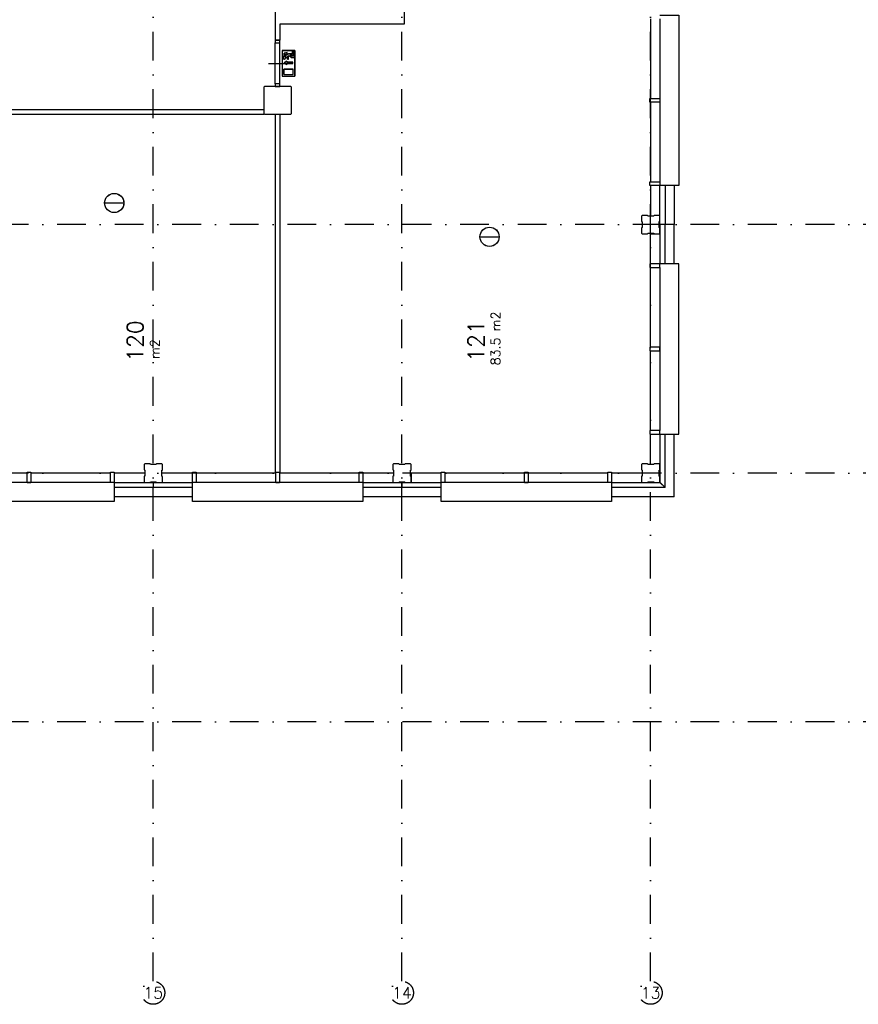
# Model space of a CAD drawing. Extents: x 36324 to 146208, y 44755 to 121475.
# Tile 2 of 28: x 64264 to 82473, y 53908 to 75296. Entities that reach past the tile are written whole.
import ezdxf
from ezdxf.enums import TextEntityAlignment as Align

# ---------------------------------------------------------------- set-up
doc = ezdxf.new("R2010")
doc.units = 0
doc.header["$LTSCALE"] = 100
doc.linetypes.add('B0302', pattern=[12.5, 6.25, -3.125, 0, -3.125])
for name, color, linetype in [('Bouwkundig', 253, 'CONTINUOUS'), ('Bouwkundig tekst', 252, 'CONTINUOUS'), ('Stramien', 252, 'B0302')]:
    doc.layers.add(name, color=color, linetype=linetype)
doc.styles.add('bouwk tekst', font='romans.shx')
doc.styles.get("Standard").update_dxf_attribs({"font": 'romans.shx'})

msp = doc.modelspace()

# ---------------------------------------------------------------- linework, layer by layer
at = {"layer": 'Bouwkundig', "linetype": 'Continuous'}
for p, q in [((78163, 75316), (78163, 71776)), ((69963, 74626), (69963, 74071)), ((69963, 74626), (70240, 74626)), ((70009, 74566), (70069, 74581)), ((70009, 74505), (70009, 74566)), ((70032, 74548), (70069, 74557)), ((70032, 74521), (70101, 74552)), ((70032, 74548), (70032, 74521)), ((70045, 74473), (70079, 74473)), ((70068, 74496), (70115, 74518)), ((70068, 74496), (70102, 74496)), ((70069, 74557), (70069, 74581)), ((70079, 74441), (70079, 74473)), ((70102, 74441), (70079, 74441)), ((70101, 74552), (70190, 74552)), ((70102, 74441), (70102, 74496)), ((70115, 74518), (70166, 74478)), ((70213, 74529), (70139, 74529)), ((70139, 74529), (70174, 74501)), ((70166, 74478), (70236, 74478)), ((70236, 74501), (70174, 74501)), ((70190, 74552), (70190, 74617)), ((70190, 74617), (70213, 74617)), ((70213, 74617), (70213, 74529)), ((70236, 74478), (70236, 74501)), ((70240, 74626), (70240, 74071)), ((70000, 74108), (70000, 74219)), ((70000, 74219), (70203, 74219)), ((70006, 74357), (70062, 74394)), ((70062, 74320), (70006, 74357)), ((70062, 74394), (70062, 74371)), ((70191, 74371), (70062, 74371)), ((70062, 74343), (70062, 74320)), ((70191, 74343), (70062, 74343)), ((70203, 74108), (70203, 74219)), ((69963, 74071), (70240, 74071)), ((70000, 74108), (70203, 74108)), ((66108, 71315), (66527, 71315)), ((74257, 70580), (74676, 70580)), ((78163, 69916), (78163, 66376)), ((69813, 65466), (69913, 65466)), ((66233, 65246), (62693, 65246)), ((71633, 65246), (68093, 65246)), ((77033, 65246), (73493, 65246))]:
    msp.add_line(p, q, dxfattribs=at)
at = {"layer": 'Bouwkundig', "linetype": 'Continuous', "ltscale": 10}
msp.add_line((69813, 74850), (69913, 74850), dxfattribs=at)
at = {"layer": 'Bouwkundig'}
for p, q in [((62048, 73346), (69563, 73346)), ((62048, 73246), (69563, 73246))]:
    msp.add_line(p, q, dxfattribs=at)
at = {"layer": 'Bouwkundig', "linetype": 'Continuous'}
for points in [[(72613, 79346), (72613, 75196)], [(69813, 77096), (69813, 74850)], [(77963, 75316), (77963, 73586)], [(78163, 75396), (78577, 75396), (78577, 71696), (78477, 71696)], [(72613, 75196), (69913, 75197)], [(69913, 75197), (69913, 74850)], [(69813, 74850), (69913, 74850)], [(69813, 73906), (69813, 74791)], [(69913, 73906), (69913, 74791)], [(70240, 74626), (69963, 74626), (69963, 74071), (70240, 74071), (70240, 74626)], [(69990, 74449), (69991, 74448), (69992, 74447), (69993, 74446), (69994, 74446), (69995, 74445), (69996, 74444), (69997, 74444), (69999, 74443), (70000, 74443), (70001, 74442), (70002, 74442), (70004, 74442), (70005, 74441), (70006, 74441), (70008, 74441), (70009, 74441), (70011, 74441), (70012, 74441), (70013, 74441), (70015, 74442), (70016, 74442), (70017, 74442), (70019, 74443), (70020, 74443), (70021, 74444), (70022, 74444), (70023, 74445), (70025, 74446), (70026, 74446), (70027, 74447), (70028, 74448), (70029, 74449), (70030, 74450), (70031, 74451), (70031, 74452), (70032, 74453), (70033, 74454), (70034, 74456), (70034, 74457), (70035, 74458), (70035, 74459), (70036, 74461), (70036, 74462), (70036, 74463), (70037, 74465), (70037, 74466), (70037, 74467), (70037, 74469), (70037, 74470), (70037, 74471), (70037, 74473), (70036, 74474), (70036, 74475), (70036, 74477), (70035, 74478), (70035, 74479), (70034, 74481), (70034, 74482), (70033, 74483), (70032, 74484), (70031, 74485), (70031, 74486), (70030, 74487), (70029, 74488), (70028, 74489), (70027, 74490), (70026, 74491), (70025, 74492), (70023, 74493), (70022, 74493), (70021, 74494), (70020, 74494), (70019, 74495), (70017, 74495), (70016, 74496), (70015, 74496), (70013, 74496), (70012, 74496), (70011, 74496), (70009, 74496), (70008, 74496), (70006, 74496), (70005, 74496), (70004, 74496), (70002, 74496), (70001, 74495), (70000, 74495), (69999, 74494), (69997, 74494), (69996, 74493), (69995, 74493), (69994, 74492), (69993, 74491), (69992, 74490), (69991, 74489), (69990, 74488), (69989, 74487), (69988, 74486), (69987, 74485), (69986, 74484), (69985, 74483), (69985, 74482), (69984, 74481), (69984, 74479), (69983, 74478), (69983, 74477), (69982, 74475), (69982, 74474), (69982, 74473), (69982, 74471), (69982, 74470), (69981, 74469), (69982, 74467), (69982, 74466), (69982, 74465), (69982, 74463), (69982, 74462), (69983, 74461), (69983, 74459), (69984, 74458), (69984, 74457), (69985, 74456), (69985, 74454), (69986, 74453), (69987, 74452), (69988, 74451), (69989, 74450), (69990, 74449)], [(70005, 74496), (70001, 74495), (69995, 74493), (69991, 74490), (69989, 74488), (69986, 74484), (69984, 74480), (69982, 74474), (69982, 74467), (69983, 74461), (69984, 74457), (69985, 74455), (69987, 74452), (69989, 74450), (69992, 74447), (69996, 74444), (70000, 74442), (70006, 74441), (70010, 74441), (70014, 74441), (70019, 74443), (70023, 74444), (70027, 74447), (70031, 74452), (70033, 74455), (70035, 74459), (70036, 74463), (70037, 74470), (70036, 74476), (70034, 74480), (70033, 74484), (70030, 74487), (70027, 74490), (70023, 74493), (70020, 74494), (70015, 74496), (70012, 74496), (70008, 74496), (70005, 74496)], [(70213, 74617), (70190, 74617), (70190, 74552), (70101, 74552), (70032, 74521), (70032, 74548), (70069, 74557), (70069, 74581), (70009, 74566), (70009, 74505), (70015, 74504), (70018, 74504), (70020, 74503), (70023, 74502), (70026, 74501), (70029, 74499), (70031, 74498), (70033, 74496), (70035, 74494), (70038, 74491), (70040, 74488), (70041, 74485), (70043, 74482), (70044, 74478), (70045, 74475), (70045, 74473), (70079, 74473), (70079, 74441), (70102, 74441), (70102, 74496), (70068, 74496), (70115, 74518), (70166, 74478), (70236, 74478), (70236, 74501), (70174, 74501), (70139, 74529), (70213, 74529), (70213, 74617)], [(70009, 74505), (70010, 74505), (70010, 74505), (70010, 74505), (70011, 74505), (70011, 74505), (70012, 74505), (70012, 74505), (70012, 74505), (70013, 74505), (70013, 74505), (70014, 74505), (70014, 74504), (70014, 74504), (70015, 74504), (70015, 74504), (70016, 74504), (70016, 74504), (70016, 74504), (70017, 74504), (70017, 74504), (70018, 74504), (70018, 74504), (70018, 74504), (70019, 74504), (70019, 74503), (70020, 74503), (70020, 74503), (70020, 74503), (70021, 74503), (70021, 74503), (70022, 74503), (70022, 74503), (70022, 74502), (70023, 74502), (70023, 74502), (70023, 74502), (70024, 74502), (70024, 74502), (70025, 74501), (70025, 74501), (70025, 74501), (70026, 74501), (70026, 74501), (70026, 74500), (70027, 74500), (70027, 74500), (70027, 74500), (70028, 74500), (70028, 74499), (70029, 74499), (70029, 74499), (70029, 74499), (70030, 74499), (70030, 74498), (70030, 74498), (70031, 74498), (70031, 74498), (70031, 74497), (70031, 74497), (70032, 74497), (70032, 74497), (70032, 74496), (70033, 74496), (70033, 74496), (70033, 74496), (70034, 74495), (70034, 74495), (70034, 74495), (70035, 74494), (70035, 74494), (70035, 74494), (70035, 74494), (70036, 74493), (70036, 74493), (70036, 74493), (70036, 74492), (70037, 74492), (70037, 74492), (70037, 74491), (70038, 74491), (70038, 74491), (70038, 74490), (70038, 74490), (70039, 74490), (70039, 74489), (70039, 74489), (70039, 74489), (70039, 74488), (70040, 74488), (70040, 74488), (70040, 74487), (70040, 74487), (70041, 74487), (70041, 74486), (70041, 74486), (70041, 74486), (70041, 74485), (70041, 74485), (70042, 74485), (70042, 74484), (70042, 74484), (70042, 74483), (70042, 74483), (70042, 74483), (70043, 74482), (70043, 74482), (70043, 74482), (70043, 74481), (70043, 74481), (70043, 74480), (70043, 74480), (70044, 74480), (70044, 74479), (70044, 74479), (70044, 74479), (70044, 74478), (70044, 74478), (70044, 74477), (70044, 74477), (70044, 74477), (70045, 74476), (70045, 74476), (70045, 74475), (70045, 74475), (70045, 74475), (70045, 74474), (70045, 74474), (70045, 74473)], [(69663, 74348), (69863, 74348), (70063, 74348)], [(70203, 74219), (70000, 74219), (70000, 74108), (70203, 74108), (70203, 74219)], [(70191, 74343), (70191, 74371), (70062, 74371), (70062, 74394), (70006, 74357), (70062, 74320), (70062, 74343), (70191, 74343)], [(77943, 73506), (77943, 73586)], [(77943, 73586), (78163, 73586)], [(78163, 73586), (78163, 73506)], [(78163, 73506), (77943, 73506)], [(77963, 73506), (77963, 71776)], [(69813, 73246), (69813, 65466)], [(69813, 73246), (69913, 73246)], [(69913, 73246), (69913, 65466)], [(77963, 71696), (77963, 71031)], [(78163, 70846), (78163, 71696)], [(78577, 71696), (78163, 71696)], [(78277, 71696), (78277, 70846)], [(78477, 71696), (78477, 70846)], [(77778, 71046), (77763, 71031)], [(77763, 71031), (77763, 70916), (77778, 70908), (77778, 70783), (77763, 70778), (77763, 70661)], [(78148, 71046), (78037, 71046), (78029, 71031), (77904, 71031), (77899, 71046), (77778, 71046)], [(78163, 71031), (78148, 71046)], [(78163, 70661), (78163, 70776), (78148, 70784), (78148, 70909), (78163, 70914), (78163, 71031)], [(78163, 70846), (78163, 69996)], [(78277, 70846), (78163, 70846)], [(78277, 69996), (78277, 70846)], [(78477, 70846), (78277, 70846)], [(78477, 69996), (78477, 70846)], [(77763, 70661), (77778, 70646)], [(77778, 70646), (77897, 70646), (77905, 70661), (78030, 70661), (78035, 70646), (78148, 70646)], [(77963, 69996), (77963, 70661)], [(77963, 70646), (78163, 70646)], [(78148, 70646), (78163, 70661)], [(78163, 66296), (78577, 66296), (78577, 69996), (78477, 69996)], [(78577, 69996), (78163, 69996)], [(78577, 66296), (78577, 69996)], [(77963, 68186), (77963, 69916)], [(77963, 66376), (77963, 68106)], [(78163, 68186), (78163, 68106)], [(77963, 65631), (77963, 66296)], [(78163, 66296), (78163, 65247)], [(78277, 65133), (78277, 66296)], [(78477, 64933), (78477, 66296)], [(64423, 65446), (62693, 65446)], [(66233, 65446), (64503, 65446)], [(66978, 65446), (66313, 65446)], [(67363, 65261), (67363, 65376), (67348, 65384), (67348, 65509), (67363, 65514), (67363, 65631), (67348, 65646), (67237, 65646), (67229, 65631), (67104, 65631), (67099, 65646), (66978, 65646), (66963, 65631), (66963, 65516), (66978, 65508), (66978, 65383), (66963, 65378), (66963, 65261), (66978, 65246), (67097, 65246), (67105, 65261), (67230, 65261), (67235, 65246), (67348, 65246)], [(68013, 65446), (67348, 65446)], [(69823, 65446), (68093, 65446)], [(71633, 65446), (69903, 65446)], [(72378, 65446), (71713, 65446)], [(72763, 65261), (72763, 65376), (72748, 65384), (72748, 65509), (72763, 65514), (72763, 65631), (72748, 65646), (72637, 65646), (72629, 65631), (72504, 65631), (72499, 65646), (72378, 65646), (72363, 65631), (72363, 65516), (72378, 65508), (72378, 65383), (72363, 65378), (72363, 65261), (72378, 65246), (72497, 65246), (72505, 65261), (72630, 65261), (72635, 65246), (72748, 65246)], [(73413, 65446), (72748, 65446)], [(72763, 65446), (72763, 65246)], [(75223, 65446), (73493, 65446)], [(77033, 65446), (75303, 65446)], [(77778, 65446), (77113, 65446)], [(78163, 65261), (78163, 65376), (78148, 65384), (78148, 65509), (78163, 65514), (78163, 65631), (78148, 65646), (78037, 65646), (78029, 65631), (77904, 65631), (77899, 65646), (77778, 65646), (77763, 65631), (77763, 65516), (77778, 65508), (77778, 65383), (77763, 65378), (77763, 65261), (77778, 65246), (77897, 65246), (77905, 65261), (78030, 65261), (78035, 65246), (78148, 65246)], [(64423, 65246), (64503, 65246)], [(66313, 65246), (66313, 64832)], [(66313, 65246), (67163, 65246)], [(67163, 65246), (67163, 65132)], [(67163, 65246), (68013, 65246)], [(67348, 65246), (67363, 65261)], [(68013, 64832), (68013, 65246)], [(69823, 65246), (69903, 65246)], [(71713, 65246), (71713, 64832)], [(71713, 65246), (72563, 65246)], [(73413, 65132), (72563, 65132), (72563, 65246), (73413, 65246)], [(72563, 65246), (72563, 65132)], [(72748, 65246), (72763, 65261)], [(77113, 65246), (77113, 64832), (73413, 64832), (73413, 64932)], [(73413, 64832), (73413, 65246)], [(75223, 65246), (75303, 65246)], [(77113, 65246), (78163, 65246), (78277, 65132), (77113, 65132)], [(78148, 65246), (78163, 65261)], [(78163, 65247), (78277, 65133)], [(67163, 65132), (66313, 65132)], [(67163, 64932), (67163, 65132)], [(68013, 65132), (67163, 65132)], [(72563, 65132), (71713, 65132)], [(72563, 64932), (72563, 65132)], [(66313, 64832), (62613, 64832)], [(67163, 64932), (66313, 64932)], [(68013, 64932), (67163, 64932)], [(71713, 64832), (68013, 64832)], [(72563, 64932), (71713, 64932)], [(73413, 64932), (72563, 64932)], [(77113, 64832), (73413, 64832)], [(78477, 64932), (77113, 64932)]]:
    msp.add_lwpolyline(points, dxfattribs=at)
for points in [[(69813, 74850), (69813, 74791), (69913, 74791), (69913, 74850)], [(70009, 74505), (70016, 74504), (70026, 74501), (70031, 74497), (70035, 74494), (70040, 74488), (70043, 74481), (70045, 74476), (70045, 74473), (70079, 74473), (70079, 74441), (70102, 74441), (70102, 74496), (70068, 74496), (70115, 74518), (70166, 74478), (70236, 74478), (70236, 74501), (70174, 74501), (70139, 74529), (70213, 74529), (70213, 74617), (70190, 74617), (70190, 74552), (70101, 74552), (70032, 74521), (70032, 74548), (70069, 74557), (70069, 74581), (70009, 74566)], [(70163, 73261), (70163, 73831), (70148, 73846), (69578, 73846), (69563, 73831), (69563, 73261), (69578, 73246), (70148, 73246)], [(69813, 73906), (69813, 73846), (69913, 73846), (69913, 73906)], [(78163, 71776), (78163, 71696), (77943, 71696), (77943, 71776)], [(78163, 69916), (78163, 69996), (77943, 69996), (77943, 69916)], [(78163, 68106), (78163, 68186), (77943, 68186), (77943, 68106)], [(78163, 66296), (78163, 66376), (77943, 66376), (77943, 66296)], [(64503, 65246), (64423, 65246), (64423, 65466), (64503, 65466)], [(66313, 65246), (66233, 65246), (66233, 65466), (66313, 65466)], [(68093, 65246), (68013, 65246), (68013, 65466), (68093, 65466)], [(69903, 65246), (69823, 65246), (69823, 65466), (69903, 65466)], [(71713, 65246), (71633, 65246), (71633, 65466), (71713, 65466)], [(73493, 65246), (73413, 65246), (73413, 65466), (73493, 65466)], [(75303, 65246), (75223, 65246), (75223, 65466), (75303, 65466)], [(77113, 65246), (77033, 65246), (77033, 65466), (77113, 65466)]]:
    msp.add_lwpolyline(points, close=True, dxfattribs=at)
for centre, radius in [((66317, 71315), 209), ((66317, 71315), 208), ((74466, 70580), 209), ((74466, 70580), 208)]:
    msp.add_circle(centre, radius, dxfattribs=at)
at = {"layer": 'Stramien'}
for p, q in [((67163, 54409), (67163, 106105)), ((72563, 54409), (72563, 106105)), ((77963, 54409), (77963, 106105)), ((145708, 70846), (36324, 70846)), ((145708, 65446), (36324, 65446)), ((145708, 60046), (36324, 60046))]:
    msp.add_line(p, q, dxfattribs=at)
for centre in [(67163, 54158), (72563, 54158), (77963, 54158)]:
    msp.add_circle(centre, 250, dxfattribs=at)

# ---------------------------------------------------------------- texts
at = {"layer": 'Bouwkundig tekst', "linetype": 'Continuous'}
for s, p in [('120', (66947, 67867)), ('121', (74347, 67867))]:
    msp.add_text(s, height=350, rotation=90, dxfattribs=at).set_placement(p)
at = {"layer": 'Bouwkundig tekst', "linetype": 'Continuous', "char_height": 200, "width": 1805, "attachment_point": 1, "rotation": 90, "style": 'bouwk tekst'}
for s, insert in [('83.5 m2', (74496, 67789)), (' m2', (67096, 67789))]:
    msp.add_mtext(s, dxfattribs=dict(at, insert=insert))
at = {"layer": 'Stramien', "style": 'bouwk tekst'}
for s, p in [('15', (67163, 54158)), ('14', (72563, 54158)), ('13', (77963, 54158))]:
    msp.add_text(s, height=250, dxfattribs=at).set_placement(p, align=Align.MIDDLE)

doc.saveas('drawing.dxf')
